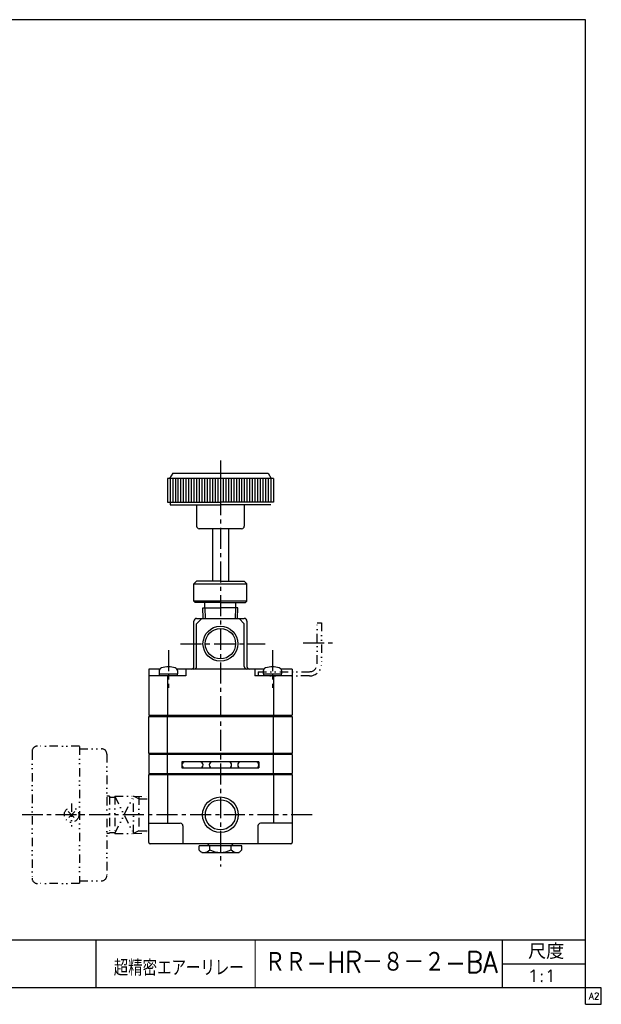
# Model space of a CAD drawing. Header units: millimetres. Extents: x -297 to 286, y -210 to 183.
# Tile 3 of 3: x 67 to 286, y -189 to 183. Entities that reach past the tile are written whole.
import ezdxf
from ezdxf.enums import TextEntityAlignment as Align

# ---------------------------------------------------------------- set-up
doc = ezdxf.new("R2010")
doc.units = ezdxf.units.MM
doc.header["$LTSCALE"] = 0.25
doc.linetypes.add('CENTER', pattern=[50.8, 31.75, -6.35, 6.35, -6.35])
doc.linetypes.add('DIVIDE', pattern=[31.75, 12.7, -6.35, 0, -6.35, 0, -6.35])
doc.layers.add('Layer0014', color=7, linetype='Continuous')
doc.layers.add('ZUWAKU', color=7, linetype='Continuous')
doc.styles.add('FdaStyle0', font='txt.shx', dxfattribs={"width": 0.8, "bigfont": 'bigfont'})

# ---------------------------------------------------------------- blocks, each defined once
blk = doc.blocks.new('DC_GROUP_RR-HR-8-2-BA_2')
at = {"color": 4, "linetype": 'DIVIDE', "lineweight": 25}
for p, q in [((87.57, -116.06), (85.09, -118.54)), ((85.09, -116.06), (87.57, -118.54))]:
    blk.add_line(p, q, dxfattribs=at)
blk.add_circle((86.33, -117.3), 2.75, dxfattribs=at)

msp = doc.modelspace()

# ---------------------------------------------------------------- linework, layer by layer
at = {"color": 4, "linetype": 'CENTER', "lineweight": 25}
for p, q in [((142.43, 16.32), (142.43, -136.85)), ((122.81, -55.2), (122.81, -69.45)), ((127.36, -52.79), (159.29, -52.79)), ((162.05, -55.2), (162.05, -69.45)), ((173.57, -52.44), (185.88, -52.44)), ((177.05, -117.3), (67.73, -117.3))]:
    msp.add_line(p, q, dxfattribs=at)
at = {"color": 4, "linetype": 'Continuous', "lineweight": 25}
for p, q in [((124.43, 11.55), (123.27, 9.55)), ((124.43, 11.55), (160.43, 11.55)), ((160.43, 11.55), (161.58, 9.55)), ((162.43, 9.55), (122.43, 9.55)), ((122.43, 9.55), (122.43, 0.55)), ((123.43, 9.55), (123.43, 0.55)), ((124.43, 9.55), (124.43, 0.55)), ((125.43, 9.55), (125.43, 0.55)), ((126.43, 9.55), (126.43, 0.55)), ((127.43, 9.55), (127.43, 0.55)), ((128.43, 9.55), (128.43, 0.55)), ((129.43, 9.55), (129.43, 0.55)), ((130.43, 9.55), (130.43, 0.55)), ((131.43, 9.55), (131.43, 0.55)), ((132.43, 9.55), (132.43, 0.55)), ((133.43, 9.55), (133.43, 0.55)), ((134.43, 9.55), (134.43, 0.55)), ((135.43, 9.55), (135.43, 0.55)), ((136.43, 9.55), (136.43, 0.55)), ((137.43, 9.55), (137.43, 0.55)), ((138.43, 9.55), (138.43, 0.55)), ((139.43, 9.55), (139.43, 0.55)), ((140.43, 9.55), (140.43, 0.55)), ((141.43, 9.55), (141.43, 0.55)), ((142.43, 9.55), (142.43, 0.55)), ((143.43, 9.55), (143.43, 0.55)), ((144.43, 9.55), (144.43, 0.55)), ((145.43, 9.55), (145.43, 0.55)), ((146.43, 9.55), (146.43, 0.55)), ((147.43, 9.55), (147.43, 0.55)), ((148.43, 9.55), (148.43, 0.55)), ((149.43, 9.55), (149.43, 0.55)), ((150.43, 9.55), (150.43, 0.55)), ((151.43, 9.55), (151.43, 0.55)), ((152.43, 9.55), (152.43, 0.55)), ((153.43, 9.55), (153.43, 0.55)), ((154.43, 9.55), (154.43, 0.55)), ((155.43, 9.55), (155.43, 0.55)), ((156.43, 9.55), (156.43, 0.55)), ((157.43, 9.55), (157.43, 0.55)), ((158.43, 9.55), (158.43, 0.55)), ((159.43, 9.55), (159.43, 0.55)), ((160.43, 9.55), (160.43, 0.55)), ((161.43, 9.55), (161.43, 0.55)), ((162.43, 9.55), (162.43, 0.55)), ((122.43, 0.55), (142.43, 0.55)), ((123.43, 0.55), (123.43, -0.45)), ((162.43, 0.55), (142.43, 0.55)), ((123.43, -0.45), (142.43, -0.45)), ((133.43, -0.45), (133.43, -8.45)), ((161.43, -0.45), (142.43, -0.45)), ((151.43, -0.45), (151.43, -8.45)), ((150.43, -9.45), (134.43, -9.45)), ((139.43, -9.45), (139.43, -29.21)), ((145.43, -9.45), (145.43, -29.21)), ((133.43, -29.21), (132.43, -30.21)), ((142.43, -29.21), (133.43, -29.21)), ((142.43, -29.21), (151.43, -29.21)), ((151.43, -29.21), (152.43, -30.21)), ((132.43, -36.71), (132.43, -30.21)), ((132.43, -30.21), (152.43, -30.21)), ((152.43, -36.71), (152.43, -30.21)), ((132.93, -37.21), (132.43, -36.71)), ((152.43, -36.71), (132.43, -36.71)), ((151.93, -37.21), (152.43, -36.71)), ((142.43, -37.21), (132.93, -37.21)), ((135.83, -39.21), (142.43, -39.21)), ((135.96, -43.16), (135.83, -39.21)), ((136.58, -39.21), (136.58, -37.21)), ((136.58, -39.21), (136.71, -43.24)), ((142.43, -37.21), (151.93, -37.21)), ((149.03, -39.21), (142.43, -39.21)), ((148.15, -43.24), (148.28, -39.21)), ((148.28, -39.21), (148.28, -37.21)), ((148.9, -43.24), (149.03, -39.21)), ((132.43, -61.34), (132.43, -44.24)), ((133.43, -45.24), (135.43, -43.24)), ((133.43, -43.24), (151.43, -43.24)), ((151.43, -45.24), (149.43, -43.24)), ((152.43, -44.24), (152.43, -61.34)), ((133.43, -61.34), (133.43, -45.24)), ((151.43, -61.34), (151.43, -45.24)), ((119.6, -62.34), (115.43, -62.34)), ((115.43, -62.34), (115.43, -79.74)), ((158.84, -62.34), (126.02, -62.34)), ((129.43, -62.34), (129.43, -64.94)), ((155.43, -62.34), (155.43, -64.94)), ((169.43, -62.34), (165.26, -62.34)), ((169.43, -62.34), (169.43, -79.74)), ((129.43, -64.94), (115.43, -64.94)), ((119.31, -63.16), (119.31, -64.14)), ((119.31, -64.14), (126.31, -64.14)), ((119.51, -64.94), (119.51, -64.14)), ((122.43, -64.94), (122.43, -79.74)), ((122.7, -64.14), (122.92, -64.94)), ((126.11, -64.14), (126.11, -64.94)), ((126.31, -64.14), (126.31, -63.16)), ((169.43, -64.94), (155.43, -64.94)), ((158.55, -63.16), (158.55, -64.14)), ((158.55, -64.14), (165.55, -64.14)), ((158.75, -64.94), (158.75, -64.14)), ((161.94, -64.14), (162.16, -64.94)), ((162.43, -64.94), (162.43, -79.74)), ((165.35, -64.14), (165.35, -64.94)), ((165.55, -64.14), (165.55, -63.16)), ((115.43, -79.74), (169.43, -79.74)), ((115.43, -94.24), (115.43, -80.24)), ((115.43, -80.24), (169.43, -80.24)), ((122.43, -94.24), (122.43, -80.24)), ((162.43, -94.24), (162.43, -80.24)), ((169.43, -80.24), (169.43, -94.24)), ((169.43, -94.24), (115.43, -94.24)), ((115.43, -94.62), (115.43, -101.72)), ((169.43, -94.62), (115.43, -94.62)), ((115.93, -94.24), (115.93, -94.62)), ((122.43, -101.72), (122.43, -94.62)), ((162.43, -101.72), (162.43, -94.62)), ((168.93, -94.24), (168.93, -94.62)), ((169.43, -94.62), (169.43, -101.72)), ((127.93, -97.32), (127.93, -99.62)), ((156.93, -97.32), (127.93, -97.32)), ((127.93, -99.62), (156.93, -99.62)), ((156.93, -97.32), (156.93, -99.62)), ((115.43, -101.72), (169.43, -101.72)), ((115.43, -127.8), (115.43, -102.1)), ((115.43, -102.1), (169.43, -102.1)), ((115.93, -101.72), (115.93, -102.1)), ((122.43, -102.1), (122.43, -120.5)), ((162.43, -102.1), (162.43, -120.5)), ((168.93, -101.72), (168.93, -102.1)), ((169.43, -102.1), (169.43, -127.8)), ((115.43, -120.5), (127.31, -120.5)), ((128.31, -121.5), (128.31, -128.3)), ((156.55, -121.5), (156.55, -128.3)), ((169.43, -120.5), (157.55, -120.5)), ((168.93, -128.3), (115.93, -128.3)), ((150.51, -128.95), (134.35, -128.95)), ((134.35, -130.45), (134.35, -128.95)), ((137.53, -128.95), (138.18, -128.3)), ((138.39, -130.45), (138.39, -128.95)), ((146.47, -130.45), (146.47, -128.95)), ((147.33, -128.95), (146.68, -128.3)), ((150.51, -130.45), (150.51, -128.95)), ((135.43, -131.45), (149.43, -131.45)), ((-6.5, -164.5), (280, -164.5)), ((95.5, -164.5), (95.5, -182.5)), ((248.7, -182.5), (248.7, -164.5)), ((248.7, -173.5), (280, -173.5))]:
    msp.add_line(p, q, dxfattribs=at)
at = {"color": 4, "linetype": 'DIVIDE', "lineweight": 25}
for p, q in [((178.95, -60.34), (178.95, -44.94)), ((178.95, -44.94), (180.55, -44.94)), ((180.55, -44.94), (180.55, -60.34)), ((156.67, -63.34), (175.95, -63.34)), ((156.67, -63.34), (156.67, -64.94)), ((175.95, -64.94), (156.67, -64.94)), ((89.33, -91.4), (73.53, -91.4)), ((89.33, -91.55), (89.33, -143.05)), ((89.33, -92.4), (97.63, -92.4)), ((71.43, -93.4), (71.43, -141.2)), ((99.63, -94.4), (99.63, -140.2)), ((100.63, -110.3), (99.63, -110.3)), ((100.63, -110.3), (100.63, -124.3)), ((100.63, -110.6), (102.78, -110.6)), ((102.63, -110.3), (102.63, -124.3)), ((102.63, -110.3), (109.63, -110.3)), ((102.63, -110.3), (109.63, -124.3)), ((102.63, -124.3), (109.63, -110.3)), ((109.63, -124.3), (109.63, -110.3)), ((111.69, -111.22), (109.63, -110.3)), ((109.63, -110.3), (115.43, -110.48)), ((111.69, -110.36), (111.69, -124.24)), ((111.69, -111.22), (115.43, -111.33)), ((86.33, -113.02), (86.33, -121.75)), ((100.63, -124.3), (99.63, -124.3)), ((100.63, -124), (102.78, -124)), ((102.63, -124.3), (109.63, -124.3)), ((111.69, -123.38), (109.63, -124.3)), ((109.63, -124.3), (115.43, -124.12)), ((111.69, -123.38), (115.43, -123.27)), ((89.33, -143.2), (73.53, -143.2)), ((89.33, -142.2), (97.63, -142.2))]:
    msp.add_line(p, q, dxfattribs=at)
at = {"color": 4, "linetype": 'Continuous', "lineweight": 13}
msp.add_line((155.5, -164.5), (155.5, -182.5), dxfattribs=at)
at = {"color": 4, "linetype": 'Continuous', "lineweight": 25}
for centre, radius in [((142.43, -52.79), 6.58), ((142.43, -52.79), 5.72), ((142.43, -117.3), 6.72), ((142.43, -117.3), 5.69)]:
    msp.add_circle(centre, radius, dxfattribs=at)
for centre, radius, start, end in [((134.43, -8.45), 1, 180, 270), ((150.43, -8.45), 1, 270, 360), ((133.43, -44.24), 1, 90, 180), ((151.43, -44.24), 1, 360, 90), ((120.61, -63.16), 1.3, 106.6015, 180), ((122.81, -70.54), 9, 73.3985, 106.6015), ((125.01, -63.16), 1.3, 0, 73.3985), ((131.43, -61.34), 1, 270, 360), ((132.43, -61.34), 1, 270, 360), ((152.43, -61.34), 1, 180, 270), ((153.43, -61.34), 1, 180, 270), ((159.85, -63.16), 1.3, 106.6015, 180), ((162.05, -70.54), 9, 73.3985, 106.6015), ((164.25, -63.16), 1.3, 0, 73.3985), ((129.08, -98.47), 1.15, 90, 270), ((134.78, -98.47), 1.15, 270, 90), ((139.38, -98.47), 1.15, 90, 270), ((145.48, -98.47), 1.15, 270, 90), ((150.08, -98.47), 1.15, 90, 270), ((155.78, -98.47), 1.15, 270, 90), ((127.31, -121.5), 1, 0, 90), ((157.55, -121.5), 1, 90, 180), ((115.93, -127.8), 0.5, 180, 270), ((168.93, -127.8), 0.5, 270, 360), ((136.51, -129.19), 2.5, 210.1623, 244.3963), ((136.21, -128.59), 2.87, 270, 319.4754), ((142.43, -122.78), 8.67, 242.2042, 297.7958), ((148.65, -128.59), 2.87, 220.5246, 270), ((148.35, -129.19), 2.5, 295.6037, 329.8377)]:
    msp.add_arc(centre, radius, start, end, dxfattribs=at)
at = {"color": 4, "linetype": 'DIVIDE', "lineweight": 25}
for centre, radius, start, end in [((175.95, -60.34), 3, 270, 0), ((175.95, -60.34), 4.6, 270, 0), ((73.43, -93.4), 2, 90, 180), ((97.63, -94.4), 2, 0, 90), ((97.63, -140.2), 2, 270, 0), ((73.43, -141.2), 2, 180, 270)]:
    msp.add_arc(centre, radius, start, end, dxfattribs=at)
at = {"layer": 'ZUWAKU', "color": 5, "linetype": 'Continuous', "lineweight": 25}
for p, q in [((280, 182.5), (-286, 182.5)), ((280, -182.5), (280, 182.5)), ((286, -182.5), (-286, -182.5)), ((280, -188.75), (280, -182.5)), ((286, -188.75), (286, -182.5)), ((280, -188.75), (286, -188.75))]:
    msp.add_line(p, q, dxfattribs=at)

# ---------------------------------------------------------------- block references
at = {"linetype": 'Continuous'}
msp.add_blockref('DC_GROUP_RR-HR-8-2-BA_2', (0, 0), dxfattribs=at)

# ---------------------------------------------------------------- texts
at = {"color": 4, "style": 'FdaStyle0'}
for s, height, width, p, p2 in [('尺度', 5.7, 0.995614, (258.42, -171.67), (272.04, -171.67)), ('超精密エアーリレー', 6, 0.755952, (102.22, -178), (151.2, -178)), ('1:1', 4.5, 0.8, (258.15, -180.25), (268.95, -180.25))]:
    msp.add_text(s, height=height, dxfattribs=dict(at, width=width)).set_placement(p, p2, align=Align.FIT)
at = {"layer": 'Layer0014', "color": 4, "style": 'FdaStyle0', "width": 0.759516}
msp.add_text('ＲＲ-HR－８－２-BA', height=8, dxfattribs=at).set_placement((159.08, -176.82), (246.88, -176.82), align=Align.FIT)
at = {"layer": 'ZUWAKU', "color": 7, "style": 'FdaStyle0', "width": 0.8}
msp.add_text('A2', height=2.5, dxfattribs=at).set_placement((281.31, -186.88), (285.31, -186.88), align=Align.FIT)

doc.saveas('drawing.dxf')
